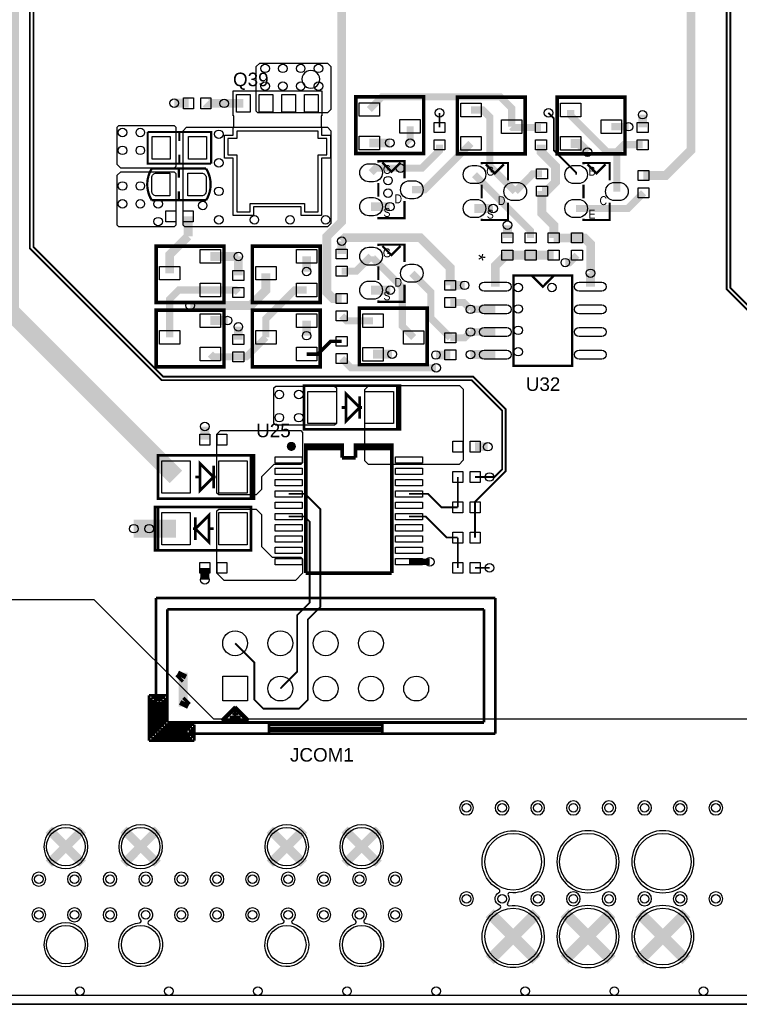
# Model space of a CAD drawing. Extents: x -50 to 239, y -105 to 7.
# Tile 4 of 17: x 119 to 159, y -105 to -50. Entities that reach past the tile are written whole.
import ezdxf
from ezdxf.enums import TextEntityAlignment as Align

# ---------------------------------------------------------------- set-up
doc = ezdxf.new("R2010")
doc.units = 0
for name, color, linetype in [('BG_OUTLINE', 6, 'CONTINUOUS'), ('ET_TOP', 92, 'CONTINUOUS'), ('PG_SILKSCREEN_TOP', 7, 'CONTINUOUS'), ('PIN_TOP', 92, 'CONTINUOUS'), ('RD_SILKSCREEN_TOP', 6, 'CONTINUOUS'), ('VC_TOP', 254, 'CONTINUOUS')]:
    doc.layers.add(name, color=color, linetype=linetype)

msp = doc.modelspace()

# ---------------------------------------------------------------- linework, layer by layer
at = {"layer": 'BG_OUTLINE'}
for points in [[(-49.5, -104.8251), (222.5839, -104.8251, -0.709377), (232.5, -99.353), (232.5, 5.6749), (-49.5, 5.6749)], [(-49.5, 5.6749), (-49.5, -104.8251), (222.5839, -104.8251, -0.709377), (232.5, -99.353), (232.5, 5.6749)], [(232.5, 5.6749), (-49.5, 5.6749), (-49.5, -104.8251), (222.5839, -104.8251, -0.709377), (232.5, -99.353)]]:
    msp.add_lwpolyline(points, format="xyb", close=True, dxfattribs=at)
msp.add_lwpolyline([(222.5839, -104.8251), (-49.5, -104.8251)], dxfattribs=at)
at = {"layer": 'ET_TOP'}
for points, const_width in [([(134.4499, 3.2499), (134.236, 3.2499), (132.28, 1.2939), (132.28, -1.9061), (131.38, -2.8061), (131.38, -4.2061), (119.38, -16.2061), (119.38, -62.4061), (126.78, -69.8061), (144.18, -69.8061), (145.88, -71.5061), (145.88, -74.8062), (145.4501, -75.2361), (145.18, -75.2361)], 0.1), ([(133.4499, 1.2499), (132.836, 1.2499), (132.48, 0.8939), (132.48, -1.989), (131.58, -2.889), (131.58, -4.289), (119.58, -16.289), (119.58, -62.3232), (126.8629, -69.6061), (144.2629, -69.6061), (146.08, -71.4232), (146.08, -74.9061), (144.363, -76.6231), (144.363, -76.9361)], 0.1), ([(185.68, -86.1579), (185.4283, -85.9062), (179.6859, -85.9062), (158.48, -64.7003), (158.48, -15.2003), (147.38, -4.1003), (147.38, -2.5663), (147.4408, -2.5054), (147.4409, -2.5054), (147.6746, -2.2717), (147.8081, -2.2049), (147.8081, -2.2047), (147.8088, -2.2043), (147.8562, -2.0623), (147.4499, -1.2502)], 0.106), ([(185.68, -85.4464), (185.4282, -85.6982), (179.7721, -85.6982), (158.688, -64.6141), (158.688, -15.1141), (147.588, -4.0141), (147.588, -2.6525), (147.7978, -2.4427), (148.2409, -2.2212), (148.3832, -2.2685), (148.6195, -2.7409), (148.4499, -3.2502)], 0.106), ([(127.58, -75.2361), (118.28, -65.9361), (118.28, -20.9061)], 1), ([(136.88, -65.2231), (136.397, -65.2231), (136.0434, -64.8695), (136.0434, -61.7427), (136.88, -60.9061), (136.88, -46.1061)], 0.5), ([(156.48, -46.9061), (156.48, -56.9061), (155.063, -58.3231), (153.816, -58.3231)], 0.5), ([(128.287, -54.2641), (127.48, -54.2641)], 0.5), ([(130.28, -54.2701), (129.259, -54.2701), (129.253, -54.2641)], 0.5), ([(131.365, -54.2701), (130.28, -54.2701)], 0.5), ([(146.417, -55.5796), (146.417, -54.5432), (145.7799, -53.9061), (139.1375, -53.9061), (138.431, -54.6126)], 0.4), ([(144.131, -54.6396), (144.7888, -54.6396), (145.1889, -55.0397), (145.1889, -57.788), (146.617, -59.2161)], 0.4), ([(152.323, -56.9891), (151.763, -56.9891), (149.731, -54.9571), (149.731, -54.6396)], 0.4), ([(153.768, -55.6231), (153.768, -54.9061)], 0.5), ([(142.368, -55.6231), (142.368, -54.8061)], 0.1), ([(148.48, -54.8061), (148.78, -55.1061), (148.78, -56.9061), (150.037, -58.1631), (150.037, -58.2636)], 0.1), ([(140.717, -55.5526), (140.717, -56.5031), (140.72, -56.5061)], 0.4), ([(148.068, -55.6231), (146.4605, -55.6231), (146.417, -55.5796)], 0.4), ([(152.017, -55.5796), (152.98, -55.5796)], 0.4), ([(138.431, -56.4926), (139.58, -56.4926)], 0.5), ([(140.817, -59.1161), (141.5345, -59.1161), (144.131, -56.5196)], 0.4), ([(148.068, -56.5891), (148.068, -56.9941), (148.88, -57.8061), (148.88, -58.6891), (148.38, -59.1891), (148.116, -59.1891)], 0.5), ([(150.68, -57.0061), (150.1935, -56.5196), (149.731, -56.5196)], 0.5), ([(142.368, -56.5891), (142.368, -56.9181), (141.38, -57.9061), (140.18, -57.9061)], 0.4), ([(152.323, -56.9891), (152.723, -56.5891), (153.768, -56.5891)], 0.4), ([(152.323, -59.2161), (152.323, -56.9891)], 0.4), ([(138.531, -58.1641), (138.789, -57.9061), (140.18, -57.9061)], 0.4), ([(144.331, -58.2641), (147.48, -61.4131), (147.48, -61.8231)], 0.4), ([(146.617, -59.2161), (147.61, -58.2231), (148.116, -58.2231)], 0.4), ([(148.78, -61.8231), (148.78, -61.1061), (148.116, -60.4421), (148.116, -59.1891)], 0.5), ([(153.816, -59.2891), (152.9366, -60.1686), (150.037, -60.1686)], 0.4), ([(139.58, -60.0681), (138.531, -60.0681)], 0.5), ([(145.38, -60.1681), (144.331, -60.1681)], 0.5), ([(128.263, -60.6061), (128.263, -61.7231)], 0.5), ([(146.18, -61.8231), (146.18, -61.1061)], 0.5), ([(128.263, -61.7231), (127.227, -62.7591), (127.227, -63.8006)], 0.5), ([(142.97, -64.4811), (142.97, -63.4961), (141.28, -61.8061), (137.08, -61.8061), (136.88, -62.0061)], 0.5), ([(136.88, -62.7231), (136.88, -62.0061)], 0.5), ([(148.78, -61.8231), (150.08, -61.8231)], 0.5), ([(150.08, -61.8231), (150.497, -61.8231), (150.8506, -62.1767), (150.8506, -63.7925), (150.837, -63.8061)], 0.5), ([(129.513, -62.8606), (131.08, -62.8606)], 0.5), ([(131.08, -62.8606), (131.08, -63.9231)], 0.5), ([(134.913, -62.8606), (134.913, -63.7061)], 0.5), ([(136.88, -63.6891), (137.6905, -63.6891), (138.531, -62.8486)], 0.4), ([(138.531, -62.8486), (138.531, -62.8571), (140.28, -64.6061), (140.28, -66.7731), (140.917, -67.4101)], 0.4), ([(146.18, -62.7891), (146.097, -62.7891), (145.503, -63.3831), (145.503, -64.5591)], 0.5), ([(146.18, -62.7891), (147.48, -62.7891)], 0.5), ([(147.48, -62.7891), (148.78, -62.7891)], 0.5), ([(149.43, -63.2061), (149.663, -63.2061), (150.08, -62.7891)], 0.4), ([(128.38, -65.6061), (131.78, -65.6061), (132.627, -64.7591), (132.627, -63.8006)], 0.5), ([(142.98, -67.4231), (141.88, -66.3231), (141.88, -64.8636), (140.817, -63.8006)], 0.4), ([(150.837, -64.5591), (150.837, -63.8061)], 0.5), ([(127.227, -67.4006), (127.227, -65.259), (127.7454, -64.7406), (129.513, -64.7406)], 0.4), ([(131.08, -64.8891), (130.9315, -64.7406), (129.513, -64.7406)], 0.4), ([(132.627, -67.4006), (132.627, -66.359), (134.2454, -64.7406), (134.913, -64.7406)], 0.4), ([(138.531, -64.7526), (139.6095, -64.7526)], 0.5), ([(142.97, -64.4811), (143.78, -64.4811)], 0.5), ([(144.103, -65.8291), (143.721, -65.4471), (142.97, -65.4471)], 0.4), ([(145.503, -65.8291), (144.103, -65.8291)], 0.4), ([(129.513, -66.4606), (130.48, -66.4606)], 0.5), ([(134.913, -66.4606), (134.913, -67.3061)], 0.5), ([(138.631, -66.4701), (137.161, -66.4701), (136.88, -66.1891)], 0.4), ([(131.08, -67.5231), (131.08, -66.8061)], 0.5), ([(131.08, -68.4891), (131.5385, -68.4891), (132.627, -67.4006)], 0.4), ([(142.98, -67.4231), (143.779, -67.4231), (144.103, -67.0991)], 0.4), ([(145.503, -67.0991), (144.103, -67.0991)], 0.4), ([(134.913, -68.3406), (135.5455, -68.3406), (136.263, -67.6231), (136.88, -67.6231)], 0.2), ([(131.08, -68.4891), (129.6615, -68.4891), (129.513, -68.3406)], 0.4), ([(136.88, -68.5891), (137.397, -69.1061), (142.18, -69.1061)], 0.4), ([(138.631, -68.3501), (139.7095, -68.3501)], 0.5), ([(142.98, -68.3891), (142.17, -68.3891)], 0.5), ([(145.503, -68.3691), (144.103, -68.3691)], 0.5), ([(129.197, -73.1361), (129.197, -72.4061)], 0.5), ([(144.363, -73.5361), (145.08, -73.5361)], 0.5), ([(143.397, -76.9361), (143.397, -75.2361)], 0.1), ([(144.363, -75.2361), (145.18, -75.2361)], 0.1), ([(133.9018, -76.1836), (134.8274, -76.1836), (135.68, -77.0362), (135.68, -82.5361), (134.98, -83.2361), (134.98, -87.7361), (134.48, -88.2361), (132.48, -88.2361), (131.98, -87.7361), (131.98, -85.6461), (130.9, -84.5661)], 0.1), ([(143.397, -76.9361), (142.48, -76.9361), (141.7275, -76.1836), (140.6582, -76.1836)], 0.1), ([(144.363, -76.9361), (144.363, -78.6361)], 0.1), ([(126.08, -78.1361), (125.21, -78.1361)], 1), ([(127.58, -78.1361), (126.08, -78.1361)], 1), ([(133.9018, -77.4536), (134.7975, -77.4536), (135.08, -77.7361), (135.08, -82.2875), (134.38, -82.9875), (134.38, -86.1661), (133.44, -87.1061)], 0.1), ([(143.397, -78.6361), (142.78, -78.6361), (141.5975, -77.4536), (140.6582, -77.4536)], 0.1), ([(143.397, -80.3361), (143.397, -78.6361)], 0.1), ([(129.197, -80.3361), (129.197, -81.0061)], 0.5), ([(140.6582, -79.9936), (141.8225, -79.9936)], 0.35), ([(144.363, -80.3361), (145.18, -80.3361)], 0.1), ([(120.4436, -95.0238), (121.3999, -95.9801)], 0.5), ([(121.3999, -95.9801), (122.3562, -95.0238)], 0.5), ([(124.6438, -95.0238), (125.6001, -95.9801)], 0.5), ([(125.6001, -95.9801), (126.5564, -95.0238)], 0.5), ([(132.8436, -95.0238), (133.7999, -95.9801)], 0.5), ([(133.7999, -95.9801), (134.7562, -95.0238)], 0.5), ([(137.0438, -95.0238), (138.0001, -95.9801)], 0.5), ([(138.0001, -95.9801), (138.9564, -95.0238)], 0.5), ([(120.4436, -96.9364), (121.3999, -95.9801)], 0.5), ([(121.3999, -95.9801), (122.3562, -96.9364)], 0.5), ([(124.6438, -96.9364), (125.6001, -95.9801)], 0.5), ([(125.6001, -95.9801), (126.5564, -96.9364)], 0.5), ([(132.8436, -96.9364), (133.7999, -95.9801)], 0.5), ([(133.7999, -95.9801), (134.7562, -96.9364)], 0.5), ([(137.0438, -96.9364), (138.0001, -95.9801)], 0.5), ([(138.0001, -95.9801), (138.9564, -96.9364)], 0.5), ([(145.1827, -99.7078), (146.5, -101.0251)], 0.635), ([(146.5, -101.0251), (147.8173, -99.7078)], 0.635), ([(149.3827, -99.7078), (150.7, -101.0251)], 0.635), ([(150.7, -101.0251), (152.0173, -99.7078)], 0.635), ([(153.5827, -99.7078), (154.9, -101.0251)], 0.635), ([(154.9, -101.0251), (156.2173, -99.7078)], 0.635), ([(145.1827, -102.3424), (146.5, -101.0251)], 0.635), ([(146.5, -101.0251), (147.8173, -102.3424)], 0.635), ([(149.3827, -102.3424), (150.7, -101.0251)], 0.635), ([(150.7, -101.0251), (152.0173, -102.3424)], 0.635), ([(153.5827, -102.3424), (154.9, -101.0251)], 0.635), ([(154.9, -101.0251), (156.2173, -102.3424)], 0.635)]:
    msp.add_lwpolyline(points, dxfattribs=dict(at, const_width=const_width))
for points in [[(132.28, -52.0061), (136.08, -52.0061), (136.28, -52.2061), (136.28, -54.6061), (136.08, -54.8061), (132.18, -54.8061), (132.08, -54.7061), (132.08, -52.2061)], [(124.28, -57.7061), (124.28, -55.6061), (124.38, -55.5061), (127.48, -55.5061), (127.58, -55.6061), (127.58, -57.8061), (127.48, -57.9061), (124.48, -57.9061)], [(128.08, -61.2061), (127.98, -61.1061), (127.98, -55.8061), (128.18, -55.6061), (136.08, -55.6061), (136.28, -55.8061), (136.28, -61.0108), (136.0847, -61.2061)], [(127.58, -58.2061), (127.58, -61.1061), (127.48, -61.2061), (124.38, -61.2061), (124.28, -61.1061), (124.28, -58.3061), (124.48, -58.1061), (127.48, -58.1061)], [(136.48, -70.1361), (136.58, -70.2361), (136.58, -72.2361), (136.48, -72.3361), (133.18, -72.3361), (133.08, -72.2361), (133.08, -70.2361), (133.18, -70.1361)], [(138.4, -70.1), (143.5, -70.1), (143.7, -70.3), (143.7, -74.3), (143.4639, -74.5361), (138.38, -74.5361), (138.18, -74.3361), (138.18, -70.32)], [(132.38, -75.9361), (132.08, -76.2361), (129.98, -76.2361), (129.88, -76.1361), (129.88, -72.8361), (130.08, -72.6361), (134.58, -72.6361), (134.68, -72.7361), (134.68, -74.4361), (134.58, -74.5361), (133.0639, -74.5361), (132.38, -75.22)], [(132.38, -77.3361), (132.38, -79.1361), (132.98, -79.7361), (134.58, -79.7361), (134.68, -79.8361), (134.68, -80.6361), (134.28, -81.0361), (130.28, -81.0361), (129.88, -80.6361), (129.88, -77.1361), (129.98, -77.0361), (132.08, -77.0361)]]:
    msp.add_lwpolyline(points, close=True, dxfattribs=at)
msp.add_lwpolyline([(48.98, -82.1061), (122.98, -82.1061), (129.68, -88.8061), (185.88, -88.8061), (187.28, -90.2061), (187.28, -98.7061), (187.78, -99.2061), (190.88, -99.2061), (191.4, -99.7261), (191.4, -100.5837, 0.177416), (191.4, -101.2285), (191.4, -103.9861), (191.0611, -104.325), (-48.32, -104.325)], format="xyb", dxfattribs=at)
for points in [[(144.2702, -93.8061, 1), (143.4898, -93.8061, 1)], [(146.2702, -93.8061, 1), (145.4898, -93.8061, 1)], [(148.2702, -93.8061, 1), (147.4898, -93.8061, 1)], [(150.2702, -93.8061, 1), (149.4898, -93.8061, 1)], [(152.2702, -93.8061, 1), (151.4898, -93.8061, 1)], [(154.2702, -93.8061, 1), (153.4898, -93.8061, 1)], [(156.2702, -93.8061, 1), (155.4898, -93.8061, 1)], [(158.2702, -93.8061, 1), (157.4898, -93.8061, 1)], [(122.6316, -95.9801, 1), (120.1682, -95.9801, 1)], [(126.8318, -95.9801, 1), (124.3684, -95.9801, 1)], [(135.0316, -95.9801, 1), (132.5682, -95.9801, 1)], [(139.2318, -95.9801, 1), (136.7684, -95.9801, 1)], [(146.287, -99.296, -12.313558), (145.7474, -99.4539, 0.658324), (145.74, -99.2703, -0.654023), (145.7076, -98.5561, 0.617328), (145.7088, -98.3773, -10.968229), (146.3127, -98.5572, 0.617296), (146.2159, -98.7075, -0.300736), (146.1942, -99.1374, 0.658358)], [(152.4422, -96.8251, 1), (148.9578, -96.8251, 1)], [(156.6422, -96.8251, 1), (153.1578, -96.8251, 1)], [(120.2702, -97.8061, 1), (119.4898, -97.8061, 1)], [(122.2702, -97.8061, 1), (121.4898, -97.8061, 1)], [(124.2702, -97.8061, 1), (123.4898, -97.8061, 1)], [(126.2702, -97.8061, 1), (125.4898, -97.8061, 1)], [(128.2702, -97.8061, 1), (127.4898, -97.8061, 1)], [(130.2702, -97.8061, 1), (129.4898, -97.8061, 1)], [(132.2702, -97.8061, 1), (131.4898, -97.8061, 1)], [(134.2702, -97.8061, 1), (133.4898, -97.8061, 1)], [(136.2702, -97.8061, 1), (135.4898, -97.8061, 1)], [(138.2702, -97.8061, 1), (137.4898, -97.8061, 1)], [(140.2702, -97.8061, 1), (139.4898, -97.8061, 1)], [(144.2702, -98.9061, 1), (143.4898, -98.9061, 1)], [(148.2702, -98.9061, 1), (147.4898, -98.9061, 1)], [(150.2702, -98.9061, 1), (149.4898, -98.9061, 1)], [(152.2702, -98.9061, 1), (151.4898, -98.9061, 1)], [(154.2702, -98.9061, 1), (153.4898, -98.9061, 1)], [(156.2702, -98.9061, 1), (155.4898, -98.9061, 1)], [(158.2702, -98.9061, 1), (157.4898, -98.9061, 1)], [(120.2702, -99.8061, 1), (119.4898, -99.8061, 1)], [(122.2702, -99.8061, 1), (121.4898, -99.8061, 1)], [(124.2702, -99.8061, 1), (123.4898, -99.8061, 1)], [(126.0607, -100.3379, -9.155293), (125.5362, -100.2502, 0.646985), (125.6022, -100.0801, -3.086402), (126.0536, -100.1556, 0.647133)], [(128.2702, -99.8061, 1), (127.4898, -99.8061, 1)], [(130.2702, -99.8061, 1), (129.4898, -99.8061, 1)], [(132.2702, -99.8061, 1), (131.4898, -99.8061, 1)], [(134.1425, -100.2971, -8.505503), (133.5718, -100.2698, 0.621982), (133.6199, -100.097, -2.81925), (134.1111, -100.1205, 0.621867)], [(136.2702, -99.8061, 1), (135.4898, -99.8061, 1)], [(138.1972, -100.2644, -8.569998), (137.6315, -100.305, 0.624917), (137.6584, -100.1272, -2.846525), (138.1452, -100.0923, 0.624899)], [(140.2702, -99.8061, 1), (139.4898, -99.8061, 1)], [(152.4422, -101.0251, 1), (148.9578, -101.0251, 1)], [(156.6422, -101.0251, 1), (153.1578, -101.0251, 1)], [(122.6316, -101.4802, 1), (120.1682, -101.4802, 1)]]:
    msp.add_lwpolyline(points, format="xyb", close=True, dxfattribs=at)
at = {"layer": 'PG_SILKSCREEN_TOP'}
msp.add_lwpolyline([(135.6478, -52.9214, 1), (134.6463, -52.9213, 1)], format="xyb", close=True, dxfattribs=at)
for points in [[(130.783, -54.9631), (130.783, -53.5741)], [(130.783, -53.5741), (135.757, -53.5741)], [(135.757, -53.5741), (135.757, -54.9631)], [(130.819, -54.9631), (130.783, -54.9631)], [(130.819, -55.6241), (130.819, -54.9631)], [(135.757, -54.9631), (135.721, -54.9631)], [(135.721, -54.9631), (135.721, -55.6241)], [(130.791, -56.0481), (130.791, -55.6241)], [(130.791, -55.6241), (130.819, -55.6241)], [(135.721, -55.6241), (135.749, -55.6241)], [(135.749, -55.6241), (135.749, -56.0481)], [(130.296, -57.3541), (130.296, -56.0481)], [(130.296, -56.0481), (130.791, -56.0481)], [(135.749, -56.0481), (136.244, -56.0481)], [(136.244, -56.0481), (136.244, -57.3541)], [(130.791, -57.3541), (130.296, -57.3541)], [(130.791, -60.5541), (130.791, -57.3541)], [(136.244, -57.3541), (135.749, -57.3541)], [(135.749, -57.3541), (135.749, -60.5541)], [(134.601, -60.0791), (131.939, -60.0791)], [(131.939, -60.0791), (131.939, -60.5541)], [(134.601, -60.5541), (134.601, -60.0791)], [(131.939, -60.5541), (130.791, -60.5541)], [(135.749, -60.5541), (134.601, -60.5541)]]:
    msp.add_lwpolyline(points, dxfattribs=at)
for points, const_width in [([(141.479, -54.1556), (141.479, -57.0766), (137.669, -57.0766), (137.669, -53.9016), (141.479, -53.9016), (141.479, -54.1556)], 0.203), ([(147.179, -54.1826), (147.179, -57.1036), (143.369, -57.1036), (143.369, -53.9286), (147.179, -53.9286), (147.179, -54.1826)], 0.203), ([(152.779, -54.1826), (152.779, -57.1036), (148.969, -57.1036), (148.969, -53.9286), (152.779, -53.9286), (152.779, -54.1826)], 0.203), ([(129.548, -57.6531), (129.548, -55.8751), (125.992, -55.8751)], 0.127), ([(125.992, -55.8751), (125.992, -57.6531), (129.548, -57.6531)], 0.127), ([(127.77, -56.3831), (127.77, -55.8751)], 0.127), ([(127.77, -57.6531), (127.77, -57.1451)], 0.127), ([(138.937, -57.5921), (138.937, -57.5161), (140.411, -57.5161), (140.411, -58.4811)], 0.127), ([(127.7464, -58.4392), (127.7464, -57.9312)], 0.127), ([(139.166, -57.5921), (139.674, -58.1001), (140.182, -57.5921)], 0.127), ([(144.737, -57.6921), (144.737, -57.6161), (146.211, -57.6161), (146.211, -58.5811)], 0.127), ([(144.966, -57.6921), (145.474, -58.2001), (145.982, -57.6921)], 0.127), ([(150.4434, -57.6921), (150.4434, -57.6159), (151.9166, -57.6159), (151.9166, -58.5811)], 0.127), ([(150.672, -57.6921), (151.18, -58.2001), (151.688, -57.6921)], 0.127), ([(138.937, -59.4971), (138.937, -58.7351)], 0.127), ([(144.737, -59.5971), (144.737, -58.8351)], 0.127), ([(150.4434, -59.5971), (150.4434, -58.8351)], 0.127), ([(126.2224, -59.7092), (129.2704, -59.7092)], 0.127), ([(127.7464, -59.7092), (127.7464, -59.2012)], 0.127), ([(140.411, -59.7511), (140.411, -60.7161), (138.937, -60.7161), (138.937, -60.6401)], 0.127), ([(146.211, -59.8511), (146.211, -60.8161), (144.737, -60.8161), (144.737, -60.7401)], 0.127), ([(151.9166, -59.8511), (151.9166, -60.8163), (150.4434, -60.8163), (150.4434, -60.7401)], 0.127), ([(126.465, -65.1976), (126.465, -62.2766), (130.275, -62.2766), (130.275, -65.4516), (126.465, -65.4516), (126.465, -65.1976)], 0.203), ([(131.865, -65.1976), (131.865, -62.2766), (135.675, -62.2766), (135.675, -65.4516), (131.865, -65.4516), (131.865, -65.1976)], 0.203), ([(138.937, -62.2766), (138.937, -62.2006), (140.411, -62.2006), (140.411, -63.1656)], 0.127), ([(139.166, -62.2766), (139.674, -62.7846), (140.182, -62.2766)], 0.127), ([(138.937, -64.1816), (138.937, -63.4196)], 0.127), ([(146.519, -63.9241), (146.519, -69.0041), (149.821, -69.0041), (149.821, -63.9241), (146.519, -63.9241)], 0.127), ([(148.805, -63.9241), (148.17, -64.5591), (147.535, -63.9241)], 0.127), ([(140.411, -64.4356), (140.411, -65.4006), (138.937, -65.4006), (138.937, -65.3246)], 0.127), ([(141.679, -66.0131), (141.679, -68.9341), (137.869, -68.9341), (137.869, -65.7591), (141.679, -65.7591), (141.679, -66.0131)], 0.203), ([(126.465, -68.7976), (126.465, -65.8766), (130.275, -65.8766), (130.275, -69.0516), (126.465, -69.0516), (126.465, -68.7976)], 0.203), ([(131.865, -68.7976), (131.865, -65.8766), (135.675, -65.8766), (135.675, -69.0516), (131.865, -69.0516), (131.865, -68.7976)], 0.203), ([(139.996, -70.1171), (139.996, -72.5551), (134.764, -72.5551), (134.764, -70.1171), (139.996, -70.1171)], 0.152), ([(139.996, -72.5551), (140.149, -72.5551), (140.149, -70.1171), (139.996, -70.1171)], 0.152), ([(137.888, -71.3361), (137.126, -72.0981), (137.126, -70.5741), (137.888, -71.3361)], 0.152), ([(137.888, -71.9711), (137.888, -70.7011)], 0.152), ([(137.126, -71.3361), (136.872, -71.3361)], 0.152), ([(137.888, -71.3361), (138.015, -71.3361)], 0.152), ([(134.867, -73.7071), (134.867, -73.4531), (136.899, -73.4531), (136.899, -73.8341)], 0.2032), ([(137.661, -73.7071), (137.661, -73.4531), (139.693, -73.4531), (139.693, -73.8341)], 0.2032), ([(131.796, -74.0171), (131.796, -76.4551), (126.564, -76.4551), (126.564, -74.0171), (131.796, -74.0171)], 0.152), ([(131.796, -76.4551), (131.949, -76.4551), (131.949, -74.0171), (131.796, -74.0171)], 0.152), ([(134.867, -73.6436), (134.867, -80.6286)], 0.2032), ([(136.899, -73.6436), (134.867, -73.6436)], 0.2032), ([(136.899, -74.1536), (136.899, -73.6436)], 0.2032), ([(137.661, -73.6436), (137.661, -74.1536)], 0.2032), ([(139.693, -73.6436), (137.661, -73.6436)], 0.2032), ([(139.693, -80.6286), (139.693, -73.6436)], 0.2032), ([(129.688, -75.2361), (128.926, -75.9981), (128.926, -74.4741), (129.688, -75.2361)], 0.152), ([(129.688, -75.8711), (129.688, -74.6011)], 0.152), ([(137.661, -74.1536), (136.899, -74.1536)], 0.2032), ([(128.926, -75.2361), (128.672, -75.2361)], 0.152), ([(129.688, -75.2361), (129.815, -75.2361)], 0.152), ([(126.564, -76.9171), (126.411, -76.9171), (126.411, -79.3551), (126.564, -79.3551)], 0.152), ([(126.564, -79.3551), (126.564, -76.9171), (131.796, -76.9171), (131.796, -79.3551), (126.564, -79.3551)], 0.152), ([(128.672, -78.1361), (129.434, -77.3741), (129.434, -78.8981), (128.672, -78.1361)], 0.152), ([(128.672, -77.5011), (128.672, -78.7711)], 0.152), ([(128.672, -78.1361), (128.545, -78.1361)], 0.152), ([(129.434, -78.1361), (129.688, -78.1361)], 0.152), ([(134.867, -80.6286), (139.693, -80.6286)], 0.2032), ([(126.455, -89.6461), (126.455, -82.0261)], 0.1524), ([(126.455, -82.0261), (145.505, -82.0261)], 0.1524), ([(145.505, -82.0261), (145.505, -89.6461)], 0.1524), ([(144.87, -82.6611), (127.09, -82.6611)], 0.1524), ([(127.09, -82.6611), (127.09, -89.0111)], 0.1524), ([(144.87, -89.0111), (144.87, -82.6611)], 0.1524), ([(127.852, -86.4711), (127.979, -86.2171)], 0.508), ([(127.979, -86.2171), (127.979, -88.1221)], 0.508), ([(127.725, -86.5981), (127.852, -86.4711)], 0.508), ([(126.074, -87.4871), (126.074, -90.0271)], 0.1524), ([(127.09, -87.4871), (126.074, -87.4871)], 0.1524), ([(126.201, -87.6141), (126.201, -89.9001)], 0.1524), ([(126.963, -87.6141), (126.201, -87.6141)], 0.1524), ([(126.328, -87.7411), (126.328, -89.7731)], 0.1524), ([(126.836, -87.7411), (126.328, -87.7411)], 0.1524), ([(126.582, -87.8681), (126.582, -89.5191)], 0.1524), ([(126.709, -87.8681), (126.582, -87.8681)], 0.1524), ([(126.709, -89.3921), (126.709, -87.8681)], 0.1524), ([(126.836, -89.2651), (126.836, -87.7411)], 0.1524), ([(126.963, -89.1381), (126.963, -87.6141)], 0.1524), ([(127.979, -88.1221), (128.106, -87.8681)], 0.508), ([(128.106, -87.8681), (128.233, -87.7411)], 0.508), ([(130.9, -88.1221), (130.138, -88.8841)], 0.1524), ([(130.9, -88.2491), (130.265, -88.8841)], 0.1524), ([(130.9, -88.1221), (130.9, -88.7571)], 0.1524), ([(131.662, -88.8841), (130.9, -88.1221)], 0.1524), ([(130.9, -88.2491), (130.9, -88.8841)], 0.1524), ([(131.535, -88.8841), (130.9, -88.2491)], 0.1524), ([(127.09, -89.0111), (144.87, -89.0111)], 0.1524), ([(130.138, -88.8841), (131.662, -88.8841)], 0.1524), ([(130.265, -88.8841), (131.535, -88.8841)], 0.1524), ([(130.5952, -88.7063), (131.2048, -88.7063)], 0.1524), ([(130.7476, -88.5285), (131.0778, -88.5285)], 0.1524), ([(132.805, -89.0111), (132.805, -89.6461)], 0.1524), ([(139.155, -89.0111), (132.805, -89.0111)], 0.1524), ([(139.155, -89.6461), (139.155, -89.0111)], 0.1524), ([(126.582, -89.5191), (128.233, -89.5191)], 0.1524), ([(128.36, -89.3921), (126.709, -89.3921)], 0.1524), ([(128.487, -89.2651), (126.836, -89.2651)], 0.1524), ([(128.614, -89.1381), (126.963, -89.1381)], 0.1524), ([(128.36, -89.7731), (128.36, -89.3921)], 0.1524), ([(128.487, -89.9001), (128.487, -89.2651)], 0.1524), ([(128.614, -90.0271), (128.614, -89.1381)], 0.1524), ([(132.805, -89.1381), (139.155, -89.1381)], 0.1524), ([(132.805, -89.3159), (139.155, -89.3159)], 0.1524), ([(132.805, -89.4683), (139.155, -89.4683)], 0.1524), ([(126.074, -90.0271), (128.614, -90.0271)], 0.1524), ([(126.201, -89.9001), (128.487, -89.9001)], 0.1524), ([(126.328, -89.7731), (128.36, -89.7731)], 0.1524), ([(132.805, -89.6461), (126.455, -89.6461)], 0.1524), ([(132.805, -89.6461), (139.155, -89.6461)], 0.1524), ([(145.505, -89.6461), (139.155, -89.6461)], 0.1524)]:
    msp.add_lwpolyline(points, dxfattribs=dict(at, const_width=const_width))
for points, const_width in [([(129.2704, -57.9312), (126.2224, -57.9312, 0.285714), (126.2224, -59.7092)], 0.127), ([(129.2704, -59.7092, 0.285714), (129.2704, -57.9312)], 0.127), ([(134.1812, -73.5166, 1), (133.9272, -73.5166, 1), (134.1812, -73.5166)], 0.254)]:
    msp.add_lwpolyline(points, format="xyb", dxfattribs=dict(at, const_width=const_width))
at = {"layer": 'PIN_TOP'}
for points in [[(128.0075, -54.5691), (128.0075, -53.9591), (128.5665, -53.9591), (128.5665, -54.5691)], [(128.9735, -54.5691), (128.9735, -53.9591), (129.5325, -53.9591), (129.5325, -54.5691)], [(130.984, -54.7656), (130.984, -53.7746), (131.746, -53.7746), (131.746, -54.7656)], [(132.254, -54.7656), (132.254, -53.7746), (133.016, -53.7746), (133.016, -54.7656)], [(133.524, -54.7656), (133.524, -53.7746), (134.286, -53.7746), (134.286, -54.7656)], [(134.794, -54.7656), (134.794, -53.7746), (135.556, -53.7746), (135.556, -54.7656)], [(137.8595, -54.2316), (139.0025, -54.2316), (139.0025, -54.9936), (137.8595, -54.9936)], [(143.5595, -54.2586), (144.7025, -54.2586), (144.7025, -55.0206), (143.5595, -55.0206)], [(149.1595, -54.2586), (150.3025, -54.2586), (150.3025, -55.0206), (149.1595, -55.0206)], [(140.1455, -55.1716), (141.2885, -55.1716), (141.2885, -55.9336), (140.1455, -55.9336)], [(145.8455, -55.1986), (146.9885, -55.1986), (146.9885, -55.9606), (145.8455, -55.9606)], [(151.4455, -55.1986), (152.5885, -55.1986), (152.5885, -55.9606), (151.4455, -55.9606)], [(142.063, -55.3436), (142.673, -55.3436), (142.673, -55.9026), (142.063, -55.9026)], [(148.373, -55.9026), (147.763, -55.9026), (147.763, -55.3436), (148.373, -55.3436)], [(154.073, -55.9026), (153.463, -55.9026), (153.463, -55.3436), (154.073, -55.3436)], [(126.246, -56.1291), (127.262, -56.1291), (127.262, -57.3991), (126.246, -57.3991)], [(128.278, -56.1291), (129.294, -56.1291), (129.294, -57.3991), (128.278, -57.3991)], [(136.046, -57.1551), (136.046, -56.2511), (135.551, -56.2511), (135.551, -55.8241), (130.989, -55.8241), (130.989, -56.2511), (130.494, -56.2511), (130.494, -57.1551), (130.989, -57.1551), (130.989, -60.3551), (131.741, -60.3551), (131.741, -59.8801), (134.799, -59.8801), (134.799, -60.3551), (135.551, -60.3551), (135.551, -57.1551)], [(137.8595, -56.1116), (139.0025, -56.1116), (139.0025, -56.8736), (137.8595, -56.8736)], [(142.063, -56.3096), (142.673, -56.3096), (142.673, -56.8686), (142.063, -56.8686)], [(143.5595, -56.1386), (144.7025, -56.1386), (144.7025, -56.9006), (143.5595, -56.9006)], [(148.373, -56.8686), (147.763, -56.8686), (147.763, -56.3096), (148.373, -56.3096)], [(149.1595, -56.1386), (150.3025, -56.1386), (150.3025, -56.9006), (149.1595, -56.9006)], [(154.073, -56.8686), (153.463, -56.8686), (153.463, -56.3096), (154.073, -56.3096)], [(148.421, -58.5026), (147.811, -58.5026), (147.811, -57.9436), (148.421, -57.9436)], [(153.511, -58.0436), (154.121, -58.0436), (154.121, -58.6026), (153.511, -58.6026)], [(148.421, -59.4686), (147.811, -59.4686), (147.811, -58.9096), (148.421, -58.9096)], [(153.511, -59.0096), (154.121, -59.0096), (154.121, -59.5686), (153.511, -59.5686)], [(127.5765, -60.3011), (127.5765, -60.9111), (127.0175, -60.9111), (127.0175, -60.3011)], [(128.5425, -60.3011), (128.5425, -60.9111), (127.9835, -60.9111), (127.9835, -60.3011)], [(146.485, -62.1026), (145.875, -62.1026), (145.875, -61.5436), (146.485, -61.5436)], [(147.785, -62.1026), (147.175, -62.1026), (147.175, -61.5436), (147.785, -61.5436)], [(148.475, -61.5436), (149.085, -61.5436), (149.085, -62.1026), (148.475, -62.1026)], [(149.775, -61.5436), (150.385, -61.5436), (150.385, -62.1026), (149.775, -62.1026)], [(130.0845, -63.2416), (128.9415, -63.2416), (128.9415, -62.4796), (130.0845, -62.4796)], [(135.4845, -63.2416), (134.3415, -63.2416), (134.3415, -62.4796), (135.4845, -62.4796)], [(136.575, -62.4436), (137.185, -62.4436), (137.185, -63.0026), (136.575, -63.0026)], [(146.485, -63.0686), (145.875, -63.0686), (145.875, -62.5096), (146.485, -62.5096)], [(147.785, -63.0686), (147.175, -63.0686), (147.175, -62.5096), (147.785, -62.5096)], [(148.475, -62.5096), (149.085, -62.5096), (149.085, -63.0686), (148.475, -63.0686)], [(149.775, -62.5096), (150.385, -62.5096), (150.385, -63.0686), (149.775, -63.0686)], [(127.7985, -64.1816), (126.6555, -64.1816), (126.6555, -63.4196), (127.7985, -63.4196)], [(133.1985, -64.1816), (132.0555, -64.1816), (132.0555, -63.4196), (133.1985, -63.4196)], [(136.575, -63.4096), (137.185, -63.4096), (137.185, -63.9686), (136.575, -63.9686)], [(130.775, -63.6436), (131.385, -63.6436), (131.385, -64.2026), (130.775, -64.2026)], [(130.0845, -65.1216), (128.9415, -65.1216), (128.9415, -64.3596), (130.0845, -64.3596)], [(130.775, -64.6096), (131.385, -64.6096), (131.385, -65.1686), (130.775, -65.1686)], [(135.4845, -65.1216), (134.3415, -65.1216), (134.3415, -64.3596), (135.4845, -64.3596)], [(142.665, -64.2016), (143.275, -64.2016), (143.275, -64.7606), (142.665, -64.7606)], [(136.575, -64.9436), (137.185, -64.9436), (137.185, -65.5026), (136.575, -65.5026)], [(142.665, -65.1676), (143.275, -65.1676), (143.275, -65.7266), (142.665, -65.7266)], [(130.0845, -66.8416), (128.9415, -66.8416), (128.9415, -66.0796), (130.0845, -66.0796)], [(135.4845, -66.8416), (134.3415, -66.8416), (134.3415, -66.0796), (135.4845, -66.0796)], [(136.575, -65.9096), (137.185, -65.9096), (137.185, -66.4686), (136.575, -66.4686)], [(138.0595, -66.0891), (139.2025, -66.0891), (139.2025, -66.8511), (138.0595, -66.8511)], [(127.7985, -67.7816), (126.6555, -67.7816), (126.6555, -67.0196), (127.7985, -67.0196)], [(130.775, -67.2436), (131.385, -67.2436), (131.385, -67.8026), (130.775, -67.8026)], [(133.1985, -67.7816), (132.0555, -67.7816), (132.0555, -67.0196), (133.1985, -67.0196)], [(137.185, -67.9026), (136.575, -67.9026), (136.575, -67.3436), (137.185, -67.3436)], [(140.3455, -67.0291), (141.4885, -67.0291), (141.4885, -67.7911), (140.3455, -67.7911)], [(143.285, -67.7026), (142.675, -67.7026), (142.675, -67.1436), (143.285, -67.1436)], [(130.0845, -68.7216), (128.9415, -68.7216), (128.9415, -67.9596), (130.0845, -67.9596)], [(130.775, -68.2096), (131.385, -68.2096), (131.385, -68.7686), (130.775, -68.7686)], [(135.4845, -68.7216), (134.3415, -68.7216), (134.3415, -67.9596), (135.4845, -67.9596)], [(137.185, -68.8686), (136.575, -68.8686), (136.575, -68.3096), (137.185, -68.3096)], [(138.0595, -67.9691), (139.2025, -67.9691), (139.2025, -68.7311), (138.0595, -68.7311)], [(143.285, -68.6686), (142.675, -68.6686), (142.675, -68.1096), (143.285, -68.1096)], [(136.5799, -70.436), (136.5799, -72.2361), (134.9801, -72.2361), (134.9801, -70.436)], [(139.78, -70.436), (139.78, -72.2361), (138.18, -72.2361), (138.18, -70.436)], [(129.4765, -72.8311), (129.4765, -73.4411), (128.9175, -73.4411), (128.9175, -72.8311)], [(130.4425, -72.8311), (130.4425, -73.4411), (129.8835, -73.4411), (129.8835, -72.8311)], [(143.1175, -73.8411), (143.1175, -73.2311), (143.6765, -73.2311), (143.6765, -73.8411)], [(144.0835, -73.8411), (144.0835, -73.2311), (144.6425, -73.2311), (144.6425, -73.8411)], [(128.38, -74.3361), (128.38, -76.1362), (126.7801, -76.1362), (126.7801, -74.3361)], [(131.5799, -74.3361), (131.5799, -76.1362), (129.9801, -76.1362), (129.9801, -74.3361)], [(133.1398, -74.1008), (134.6638, -74.1008), (134.6638, -74.4564), (133.1398, -74.4564)], [(139.8962, -74.1008), (141.4202, -74.1008), (141.4202, -74.4564), (139.8962, -74.4564)], [(133.1398, -74.7358), (134.6638, -74.7358), (134.6638, -75.0914), (133.1398, -75.0914)], [(139.8962, -74.7358), (141.4202, -74.7358), (141.4202, -75.0914), (139.8962, -75.0914)], [(143.6765, -74.9311), (143.6765, -75.5411), (143.1175, -75.5411), (143.1175, -74.9311)], [(144.6425, -74.9311), (144.6425, -75.5411), (144.0835, -75.5411), (144.0835, -74.9311)], [(133.1398, -75.3708), (134.6638, -75.3708), (134.6638, -75.7264), (133.1398, -75.7264)], [(139.8962, -75.3708), (141.4202, -75.3708), (141.4202, -75.7264), (139.8962, -75.7264)], [(133.1398, -76.0058), (134.6638, -76.0058), (134.6638, -76.3614), (133.1398, -76.3614)], [(139.8962, -76.0058), (141.4202, -76.0058), (141.4202, -76.3614), (139.8962, -76.3614)], [(133.1398, -76.6408), (134.6638, -76.6408), (134.6638, -76.9964), (133.1398, -76.9964)], [(139.8962, -76.6408), (141.4202, -76.6408), (141.4202, -76.9964), (139.8962, -76.9964)], [(143.6765, -76.6311), (143.6765, -77.2411), (143.1175, -77.2411), (143.1175, -76.6311)], [(144.6425, -76.6311), (144.6425, -77.2411), (144.0835, -77.2411), (144.0835, -76.6311)], [(126.78, -79.0362), (126.78, -77.2361), (128.3799, -77.2361), (128.3799, -79.0362)], [(129.98, -79.0362), (129.98, -77.2361), (131.5799, -77.2361), (131.5799, -79.0362)], [(133.1398, -77.2758), (134.6638, -77.2758), (134.6638, -77.6314), (133.1398, -77.6314)], [(139.8962, -77.2758), (141.4202, -77.2758), (141.4202, -77.6314), (139.8962, -77.6314)], [(133.1398, -77.9108), (134.6638, -77.9108), (134.6638, -78.2664), (133.1398, -78.2664)], [(139.8962, -77.9108), (141.4202, -77.9108), (141.4202, -78.2664), (139.8962, -78.2664)], [(143.6765, -78.3311), (143.6765, -78.9411), (143.1175, -78.9411), (143.1175, -78.3311)], [(144.6425, -78.3311), (144.6425, -78.9411), (144.0835, -78.9411), (144.0835, -78.3311)], [(133.1398, -78.5458), (134.6638, -78.5458), (134.6638, -78.9014), (133.1398, -78.9014)], [(139.8962, -78.5458), (141.4202, -78.5458), (141.4202, -78.9014), (139.8962, -78.9014)], [(133.1398, -79.1808), (134.6638, -79.1808), (134.6638, -79.5364), (133.1398, -79.5364)], [(139.8962, -79.1808), (141.4202, -79.1808), (141.4202, -79.5364), (139.8962, -79.5364)], [(129.4765, -80.0311), (129.4765, -80.6411), (128.9175, -80.6411), (128.9175, -80.0311)], [(130.4425, -80.0311), (130.4425, -80.6411), (129.8835, -80.6411), (129.8835, -80.0311)], [(133.1398, -79.8158), (134.6638, -79.8158), (134.6638, -80.1714), (133.1398, -80.1714)], [(139.8962, -79.8158), (141.4202, -79.8158), (141.4202, -80.1714), (139.8962, -80.1714)], [(143.6765, -80.0311), (143.6765, -80.6411), (143.1175, -80.6411), (143.1175, -80.0311)], [(144.6425, -80.0311), (144.6425, -80.6411), (144.0835, -80.6411), (144.0835, -80.0311)], [(130.2015, -87.8046), (130.2015, -86.4076), (131.5985, -86.4076), (131.5985, -87.8046)]]:
    msp.add_lwpolyline(points, close=True, dxfattribs=at)
for points in [[(138.658, -58.6721), (138.404, -58.6721, -1), (138.404, -57.6561), (138.658, -57.6561, -1)], [(144.458, -58.7721), (144.204, -58.7721, -1), (144.204, -57.7561), (144.458, -57.7561, -1)], [(150.164, -58.7716), (149.91, -58.7716, -1), (149.91, -57.7556), (150.164, -57.7556, -1)], [(126.2224, -58.4392, -0.414214), (126.4764, -58.1852), (127.2384, -58.1852), (127.2384, -59.4552), (126.4764, -59.4552, -0.414214), (126.2224, -59.2012)], [(129.2704, -59.2012, -0.414214), (129.0164, -59.4552), (128.2544, -59.4552), (128.2544, -58.1852), (129.0164, -58.1852, -0.414214), (129.2704, -58.4392)], [(140.944, -59.6241), (140.69, -59.6241, -1), (140.69, -58.6081), (140.944, -58.6081, -1)], [(146.744, -59.7241), (146.49, -59.7241, -1), (146.49, -58.7081), (146.744, -58.7081, -1)], [(152.45, -59.7241), (152.196, -59.7241, -1), (152.196, -58.7081), (152.45, -58.7081, -1)], [(138.658, -60.5761), (138.404, -60.5761, -1), (138.404, -59.5601), (138.658, -59.5601, -1)], [(144.458, -60.6761), (144.204, -60.6761, -1), (144.204, -59.6601), (144.458, -59.6601, -1)], [(150.164, -60.6766), (149.91, -60.6766, -1), (149.91, -59.6606), (150.164, -59.6606, -1)], [(138.658, -63.3566), (138.404, -63.3566, -1), (138.404, -62.3406), (138.658, -62.3406, -1)], [(140.944, -64.3086), (140.69, -64.3086, -1), (140.69, -63.2926), (140.944, -63.2926, -1)], [(138.658, -65.2606), (138.404, -65.2606, -1), (138.404, -64.2446), (138.658, -64.2446, -1)], [(146.138, -64.8131), (144.868, -64.8131, -1), (144.868, -64.3051), (146.138, -64.3051, -1)], [(151.472, -64.8131), (150.202, -64.8131, -1), (150.202, -64.3051), (151.472, -64.3051, -1)], [(146.138, -66.0831), (144.868, -66.0831, -1), (144.868, -65.5751), (146.138, -65.5751, -1)], [(151.472, -66.0831), (150.202, -66.0831, -1), (150.202, -65.5751), (151.472, -65.5751, -1)], [(146.138, -67.3531), (144.868, -67.3531, -1), (144.868, -66.8451), (146.138, -66.8451, -1)], [(151.472, -67.3531), (150.202, -67.3531, -1), (150.202, -66.8451), (151.472, -66.8451, -1)], [(146.138, -68.6231), (144.868, -68.6231, -1), (144.868, -68.1151), (146.138, -68.1151, -1)], [(151.472, -68.6231), (150.202, -68.6231, -1), (150.202, -68.1151), (151.472, -68.1151, -1)]]:
    msp.add_lwpolyline(points, format="xyb", close=True, dxfattribs=at)
for centre, radius in [((130.9, -84.5661), 0.6985), ((133.44, -84.5661), 0.6985), ((135.98, -84.5661), 0.6985), ((138.52, -84.5661), 0.6985), ((133.44, -87.1061), 0.6985), ((135.98, -87.1061), 0.6985), ((138.52, -87.1061), 0.6985), ((141.06, -87.1061), 0.6985), ((121.3999, -95.9801), 1.0795), ((125.6001, -95.9801), 1.0795), ((133.7999, -95.9801), 1.0795), ((138.0001, -95.9801), 1.0795), ((146.5, -96.8251), 1.59), ((150.7, -96.8251), 1.59), ((154.9, -96.8251), 1.59), ((146.5, -101.0251), 1.59), ((150.7, -101.0251), 1.59), ((154.9, -101.0251), 1.59), ((121.3999, -101.4802), 1.0795), ((125.6001, -101.4802), 1.0795), ((133.7999, -101.4802), 1.0795), ((138.0001, -101.4802), 1.0795)]:
    msp.add_circle(centre, radius, dxfattribs=at)
at = {"layer": 'VC_TOP'}
for centre in [(132.58, -52.3061), (133.58, -52.3061), (134.58, -52.3061), (135.58, -52.3061), (132.58, -53.3061), (133.58, -53.3061), (134.58, -53.3061), (135.58, -53.3061), (127.48, -54.2641), (130.28, -54.2701), (142.368, -54.8061), (148.48, -54.8061), (153.768, -54.9061), (124.58, -55.9061), (125.58, -55.9061), (129.98, -56.0061), (152.98, -55.5796), (139.58, -56.4926), (140.72, -56.5061), (124.58, -56.9061), (125.58, -56.9061), (150.68, -57.0061), (129.98, -57.6061), (140.18, -57.9061), (139.48, -58.6061), (124.58, -58.9061), (125.58, -58.9061), (129.98, -59.2061), (139.48, -59.3061), (124.58, -59.9061), (125.58, -59.9061), (126.58, -59.9061), (129.08, -60.0061), (139.58, -60.0681), (145.38, -60.1681), (126.58, -60.9061), (129.98, -60.8061), (131.98, -60.8061), (133.98, -60.8061), (135.98, -60.8061), (146.18, -61.1061), (136.88, -62.0061), (131.08, -62.8606), (149.43, -63.2061), (134.913, -63.7061), (150.837, -63.8061), (139.6095, -64.7526), (143.78, -64.4811), (146.78, -64.6061), (148.68, -64.6061), (128.38, -65.6061), (144.103, -65.8291), (146.78, -65.8061), (130.48, -66.4606), (131.08, -66.8061), (146.78, -67.0061), (134.913, -67.3061), (144.103, -67.0991), (139.7095, -68.3501), (142.17, -68.3891), (144.103, -68.3691), (146.78, -68.2061), (142.18, -69.1061), (133.38, -70.6061), (134.48, -70.6061), (133.38, -71.9061), (134.48, -71.9061), (129.197, -72.4061), (145.08, -73.5361), (145.18, -75.2361), (125.21, -78.1361), (126.08, -78.1361), (141.8225, -79.9936), (145.18, -80.3361), (129.197, -81.0061), (143.88, -93.8061), (145.88, -93.8061), (147.88, -93.8061), (149.88, -93.8061), (151.88, -93.8061), (153.88, -93.8061), (155.88, -93.8061), (157.88, -93.8061), (119.88, -97.8061), (121.88, -97.8061), (123.88, -97.8061), (125.88, -97.8061), (127.88, -97.8061), (129.88, -97.8061), (131.88, -97.8061), (133.88, -97.8061), (135.88, -97.8061), (137.88, -97.8061), (139.88, -97.8061), (143.88, -98.9061), (145.88, -98.9061), (147.88, -98.9061), (149.88, -98.9061), (151.88, -98.9061), (153.88, -98.9061), (155.88, -98.9061), (157.88, -98.9061), (119.88, -99.8061), (121.88, -99.8061), (123.88, -99.8061), (125.88, -99.8061), (127.88, -99.8061), (129.88, -99.8061), (131.88, -99.8061), (133.88, -99.8061), (135.88, -99.8061), (137.88, -99.8061), (139.88, -99.8061), (122.18, -104.0851), (127.18, -104.0851), (132.18, -104.0851), (137.18, -104.0851), (142.18, -104.0851), (147.18, -104.0851), (152.18, -104.0851), (157.18, -104.0851)]:
    msp.add_circle(centre, 0.24, dxfattribs=at)

# ---------------------------------------------------------------- texts
at = {"layer": 'PG_SILKSCREEN_TOP', "width": 0.876}
for s, p in [('G', (139.42, -58.2271)), ('G', (145.22, -58.3271)), ('B', (150.926, -58.3271)), ('D', (140.055, -59.8781)), ('D', (145.855, -59.9781)), ('C', (151.561, -59.9781)), ('S', (139.42, -60.6401)), ('S', (145.22, -60.7401)), ('E', (150.926, -60.7401)), ('G', (139.42, -62.9116)), ('D', (140.055, -64.5626)), ('S', (139.42, -65.3246))]:
    msp.add_text(s, height=0.5, dxfattribs=at).set_placement(p, align=Align.CENTER)
at = {"layer": 'PG_SILKSCREEN_TOP', "width": 1.039474}
msp.add_text('*', height=0.76, rotation=270, dxfattribs=at).set_placement((144.18, -62.9061), align=Align.CENTER)
at = {"layer": 'RD_SILKSCREEN_TOP', "width": 1.039474}
for s, p in [('Q39', (130.78, -53.3061)), ('U25', (132.08, -73.0061)), ('JCOM1', (133.98, -91.2061))]:
    msp.add_text(s, height=0.76, dxfattribs=at).set_placement(p)
msp.add_text('U32', height=0.76, dxfattribs=at).set_placement((148.18, -70.4061), align=Align.CENTER)

doc.saveas('drawing.dxf')
